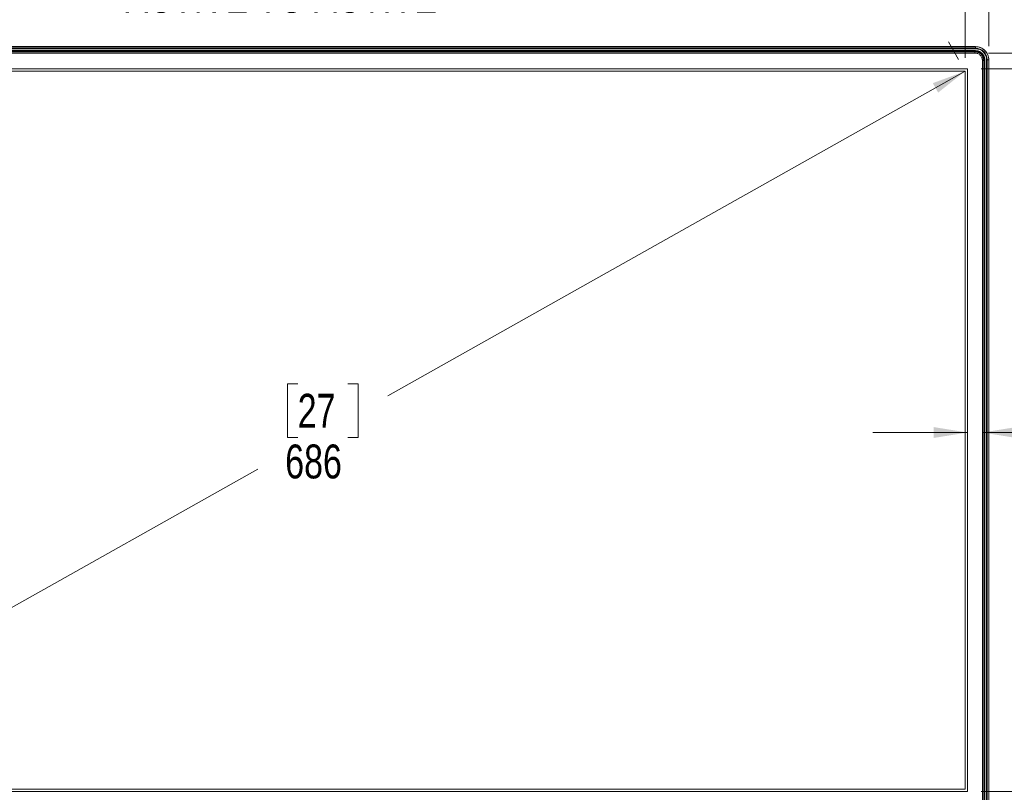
# Model space of a CAD drawing. Header units: millimetres. Extents: x 9 to 550, y 15 to 417.
# Tile 31 of 39: x 287 to 379, y 268 to 341. Entities that reach past the tile are written whole.
import ezdxf

# ---------------------------------------------------------------- set-up
doc = ezdxf.new("R2010")
doc.units = ezdxf.units.MM
doc.styles.add('SLDTEXTSTYLE0', font='TXT', dxfattribs={"width": 0.75})
doc.dimstyles.new('SLDDIMSTYLE0', dxfattribs={"dimtxt": 3.175, "dimasz": 3.175, "dimexe": 0, "dimexo": 0.0625, "dimgap": 0.79375, "dimtad": 0, "dimtih": 1, "dimtoh": 1, "dimdec": 1, "dimlfac": 5, "dimrnd": 1e-09, "dimzin": 12, "dimdsep": 46, "dimtxsty": 'SLDTEXTSTYLE0', "dimsah": 1, "dimcen": 0.09, "dimadec": 0, "dimazin": 3, "dimtfac": 1, "dimtdec": 1, "dimtofl": 0, "dimtmove": 0, "dimatfit": 3, "dimfxl": 1, "dimfrac": 2, "dimtolj": 1, "dimtzin": 12, "dimarcsym": 0})
doc.dimstyles.new('SLDDIMSTYLE1', dxfattribs={"dimtxt": 3.175, "dimasz": 3.175, "dimexe": 0, "dimexo": 0.0625, "dimgap": 0.79375, "dimtad": 0, "dimtih": 1, "dimtoh": 1, "dimdec": 1, "dimlfac": 5, "dimrnd": 1e-09, "dimzin": 12, "dimdsep": 46, "dimtxsty": 'SLDTEXTSTYLE0', "dimsah": 1, "dimcen": 0.09, "dimadec": 0, "dimazin": 3, "dimtfac": 1, "dimtdec": 1, "dimtmove": 0, "dimatfit": 0, "dimfxl": 1, "dimfrac": 2, "dimtolj": 1, "dimtzin": 12, "dimarcsym": 0})
doc.dimstyles.new('SLDDIMSTYLE2', dxfattribs={"dimtxt": 3.175, "dimasz": 3.175, "dimexe": 0, "dimexo": 0.0625, "dimgap": 0.79375, "dimtad": 0, "dimtih": 1, "dimtoh": 1, "dimdec": 0, "dimlfac": 5, "dimrnd": 1e-09, "dimzin": 12, "dimdsep": 46, "dimtxsty": 'SLDTEXTSTYLE0', "dimsah": 1, "dimcen": 0.09, "dimadec": 0, "dimazin": 3, "dimtfac": 1, "dimtdec": 0, "dimtofl": 0, "dimtmove": 0, "dimatfit": 3, "dimfxl": 1, "dimfrac": 2, "dimtolj": 1, "dimtzin": 12, "dimarcsym": 0})

# ---------------------------------------------------------------- blocks, each defined once
blk = doc.blocks.new('_D')
at = {"color": 7, "linetype": 'Continuous', "lineweight": 0}
for p, q in [((310.275, 370.755), (309.308, 370.755)), ((309.308, 370.755), (309.308, 365.715)), ((320.832, 370.755), (321.8, 370.755)), ((321.8, 370.755), (321.8, 365.715)), ((253.931, 338.212), (253.931, 369.357)), ((377.963, 338.212), (377.963, 369.357)), ((253.931, 366.182), (306.523, 366.182)), ((309.308, 365.715), (310.275, 365.715)), ((321.8, 365.715), (320.832, 365.715)), ((377.963, 366.182), (324.584, 366.182))]:
    blk.add_line(p, q, dxfattribs=at)
for points in [[(253.931, 366.182), (257.106, 365.674), (257.106, 366.69)], [(377.963, 366.182), (374.788, 366.69), (374.788, 365.674)]]:
    blk.add_solid(points, dxfattribs=at)
at = {"color": 7, "linetype": 'Continuous', "lineweight": 0, "char_height": 3.175, "attachment_point": 1, "style": 'SLDTEXTSTYLE0'}
for s, insert in [('24.42', (310.275, 369.808)), ('620.2', (310.275, 365.057))]:
    blk.add_mtext(s, dxfattribs=dict(at, insert=insert))
blk = doc.blocks.new('_D_2')
at = {"color": 7, "linetype": 'Continuous', "lineweight": 0}
for p, q in [((310.275, 355.275), (309.308, 355.275)), ((309.308, 355.275), (309.308, 350.235)), ((320.832, 355.275), (321.8, 355.275)), ((321.8, 355.275), (321.8, 350.235)), ((256.159, 337.141), (256.159, 351.357)), ((375.736, 337.141), (375.736, 351.357)), ((309.308, 350.235), (310.275, 350.235)), ((321.8, 350.235), (320.832, 350.235)), ((256.159, 348.182), (296.421, 348.182)), ((375.736, 348.182), (334.686, 348.182))]:
    blk.add_line(p, q, dxfattribs=at)
for points in [[(256.159, 348.182), (259.334, 347.674), (259.334, 348.69)], [(375.736, 348.182), (372.561, 348.69), (372.561, 347.674)]]:
    blk.add_solid(points, dxfattribs=at)
at = {"color": 7, "linetype": 'Continuous', "lineweight": 0, "char_height": 3.175, "attachment_point": 1, "style": 'SLDTEXTSTYLE0'}
for s, insert in [('23.54', (310.275, 354.328)), ('597.9', (310.275, 349.578)), ('ACTIVE TO ACTIVE', (297.066, 344.537))]:
    blk.add_mtext(s, dxfattribs=dict(at, insert=insert))
blk = doc.blocks.new('_D_4')
at = {"color": 7, "linetype": 'Continuous', "lineweight": 0}
for p, q in [((390.071, 268.369), (390.071, 277.259)), ((377.246, 268.369), (393.246, 268.369)), ((377.933, 266.342), (393.246, 266.342)), ((390.071, 256.534), (390.071, 266.342)), ((398.287, 261.107), (397.32, 261.107)), ((397.32, 261.107), (397.32, 256.067)), ((404.152, 261.107), (405.119, 261.107)), ((405.119, 261.107), (405.119, 256.067)), ((393.246, 256.534), (390.071, 256.534)), ((397.32, 256.067), (398.287, 256.067)), ((405.119, 256.067), (404.152, 256.067))]:
    blk.add_line(p, q, dxfattribs=at)
for points in [[(390.071, 268.369), (390.579, 271.544), (389.563, 271.544)], [(390.071, 266.342), (389.563, 263.167), (390.579, 263.167)]]:
    blk.add_solid(points, dxfattribs=at)
at = {"color": 7, "linetype": 'Continuous', "lineweight": 0, "char_height": 3.175, "attachment_point": 1, "style": 'SLDTEXTSTYLE0'}
for s, insert in [('.40', (398.287, 260.159)), ('10.1', (397.114, 255.409))]:
    blk.add_mtext(s, dxfattribs=dict(at, insert=insert))
blk = doc.blocks.new('_D_5')
at = {"color": 7, "linetype": 'Continuous', "lineweight": 0}
for p, q in [((375.114, 336.978), (374.179, 338.639)), ((375.736, 335.872), (321.652, 305.45)), ((313.208, 306.593), (312.24, 306.593)), ((312.24, 306.593), (312.24, 301.552)), ((317.9, 306.593), (318.867, 306.593)), ((318.867, 306.593), (318.867, 301.552)), ((312.24, 301.552), (313.208, 301.552)), ((318.867, 301.552), (317.9, 301.552)), ((256.158, 268.61), (309.456, 298.59)), ((255.536, 269.716), (254.602, 271.377))]:
    blk.add_line(p, q, dxfattribs=at)
for points in [[(375.736, 335.872), (372.719, 334.758), (373.218, 333.873)], [(256.158, 268.61), (259.174, 269.724), (258.676, 270.609)]]:
    blk.add_solid(points, dxfattribs=at)
at = {"color": 7, "linetype": 'Continuous', "lineweight": 0, "char_height": 3.175, "attachment_point": 1, "style": 'SLDTEXTSTYLE0'}
for s, insert in [('27', (313.208, 305.645)), ('686', (312.035, 300.895))]:
    blk.add_mtext(s, dxfattribs=dict(at, insert=insert))
blk = doc.blocks.new('_D_6')
at = {"color": 7, "linetype": 'Continuous', "lineweight": 0}
for p, q in [((397.031, 306.593), (396.064, 306.593)), ((396.064, 306.593), (396.064, 301.552)), ((402.896, 306.593), (403.863, 306.593)), ((403.863, 306.593), (403.863, 301.552)), ((375.976, 302.02), (367.086, 302.02)), ((377.363, 302.02), (393.279, 302.02)), ((396.064, 301.552), (397.031, 301.552)), ((403.863, 301.552), (402.896, 301.552))]:
    blk.add_line(p, q, dxfattribs=at)
for points in [[(375.976, 302.02), (372.801, 302.528), (372.801, 301.512)], [(377.363, 302.02), (380.538, 301.512), (380.538, 302.528)]]:
    blk.add_solid(points, dxfattribs=at)
at = {"color": 7, "linetype": 'Continuous', "lineweight": 0, "char_height": 3.175, "attachment_point": 1, "style": 'SLDTEXTSTYLE0'}
for s, insert in [('.27', (397.031, 305.645)), ('6.9', (397.031, 300.895))]:
    blk.add_mtext(s, dxfattribs=dict(at, insert=insert))
blk = doc.blocks.new('_D_7')
at = {"color": 7, "linetype": 'Continuous', "lineweight": 0}
for p, q in [((396.18, 350.628), (395.213, 350.628)), ((395.213, 350.628), (395.213, 345.587)), ((402.045, 350.628), (403.012, 350.628)), ((403.012, 350.628), (403.012, 345.587)), ((391.139, 346.055), (387.964, 346.055)), ((387.964, 346.055), (387.964, 337.582)), ((395.213, 345.587), (396.18, 345.587)), ((403.012, 345.587), (402.045, 345.587)), ((377.933, 337.582), (391.139, 337.582)), ((377.246, 336.111), (391.139, 336.111)), ((387.964, 336.111), (387.964, 327.221))]:
    blk.add_line(p, q, dxfattribs=at)
for points in [[(387.964, 337.582), (388.472, 340.757), (387.456, 340.757)], [(387.964, 336.111), (387.456, 332.936), (388.472, 332.936)]]:
    blk.add_solid(points, dxfattribs=at)
at = {"color": 7, "linetype": 'Continuous', "lineweight": 0, "char_height": 3.175, "attachment_point": 1, "style": 'SLDTEXTSTYLE0'}
for s, insert in [('.29', (396.18, 349.68)), ('7.4', (396.18, 344.93))]:
    blk.add_mtext(s, dxfattribs=dict(at, insert=insert))

msp = doc.modelspace()

# ---------------------------------------------------------------- linework, layer by layer
at = {"color": 7, "linetype": 'Continuous', "lineweight": 15}
for p, q in [((255.171, 338.182), (376.723, 338.182)), ((255.171, 338.175), (376.723, 338.175)), ((376.723, 338.034), (255.171, 338.034)), ((255.171, 337.976), (376.723, 337.976)), ((255.171, 337.802), (376.723, 337.802)), ((376.663, 337.702), (255.231, 337.702)), ((275.947, 337.769), (291.747, 337.769)), ((291.747, 337.742), (275.947, 337.742)), ((291.947, 337.793), (291.747, 337.793)), ((291.747, 337.793), (291.747, 337.702)), ((291.947, 337.793), (291.947, 337.702)), ((292.277, 337.789), (291.947, 337.789)), ((292.417, 337.793), (292.277, 337.793)), ((292.277, 337.702), (292.277, 337.793)), ((292.417, 337.793), (292.417, 337.702)), ((292.747, 337.789), (292.417, 337.789)), ((292.947, 337.793), (292.747, 337.793)), ((292.747, 337.793), (292.747, 337.702)), ((292.947, 337.793), (292.947, 337.702)), ((292.947, 337.769), (307.547, 337.769)), ((307.547, 337.742), (292.947, 337.742)), ((307.747, 337.793), (307.547, 337.793)), ((307.547, 337.793), (307.547, 337.702)), ((307.747, 337.793), (307.747, 337.702)), ((308.077, 337.789), (307.747, 337.789)), ((308.217, 337.793), (308.077, 337.793)), ((308.077, 337.702), (308.077, 337.793)), ((308.217, 337.793), (308.217, 337.702)), ((308.547, 337.789), (308.217, 337.789)), ((308.747, 337.793), (308.547, 337.793)), ((308.547, 337.793), (308.547, 337.702)), ((308.747, 337.793), (308.747, 337.702)), ((308.747, 337.769), (323.147, 337.769)), ((323.147, 337.742), (308.747, 337.742)), ((323.347, 337.793), (323.147, 337.793)), ((323.147, 337.793), (323.147, 337.702)), ((323.347, 337.702), (323.347, 337.793)), ((323.677, 337.789), (323.347, 337.789)), ((323.817, 337.793), (323.677, 337.793)), ((323.677, 337.793), (323.677, 337.702)), ((323.817, 337.702), (323.817, 337.793)), ((324.147, 337.789), (323.817, 337.789)), ((324.347, 337.793), (324.147, 337.793)), ((324.147, 337.793), (324.147, 337.702)), ((324.347, 337.702), (324.347, 337.793)), ((324.347, 337.769), (338.947, 337.769)), ((338.947, 337.742), (324.347, 337.742)), ((339.147, 337.793), (338.947, 337.793)), ((338.947, 337.793), (338.947, 337.702)), ((339.147, 337.702), (339.147, 337.793)), ((339.477, 337.789), (339.147, 337.789)), ((339.617, 337.793), (339.477, 337.793)), ((339.477, 337.793), (339.477, 337.702)), ((339.617, 337.702), (339.617, 337.793)), ((339.947, 337.789), (339.617, 337.789)), ((340.147, 337.793), (339.947, 337.793)), ((339.947, 337.793), (339.947, 337.702)), ((340.147, 337.702), (340.147, 337.793)), ((340.147, 337.769), (355.947, 337.769)), ((355.947, 337.742), (340.147, 337.742)), ((356.147, 337.793), (355.947, 337.793)), ((355.947, 337.793), (355.947, 337.702)), ((356.147, 337.702), (356.147, 337.793)), ((356.477, 337.789), (356.147, 337.789)), ((356.617, 337.793), (356.477, 337.793)), ((356.477, 337.793), (356.477, 337.702)), ((356.617, 337.702), (356.617, 337.793)), ((356.947, 337.789), (356.617, 337.789)), ((357.147, 337.793), (356.947, 337.793)), ((356.947, 337.793), (356.947, 337.702)), ((357.147, 337.702), (357.147, 337.793)), ((357.147, 337.769), (370.547, 337.769)), ((370.547, 337.742), (357.147, 337.742)), ((370.747, 337.793), (370.547, 337.793)), ((370.547, 337.793), (370.547, 337.702)), ((370.747, 337.702), (370.747, 337.793)), ((371.077, 337.789), (370.747, 337.789)), ((371.217, 337.793), (371.077, 337.793)), ((371.077, 337.793), (371.077, 337.702)), ((371.217, 337.702), (371.217, 337.793)), ((371.547, 337.789), (371.217, 337.789)), ((371.747, 337.793), (371.547, 337.793)), ((371.547, 337.793), (371.547, 337.702)), ((371.747, 337.702), (371.747, 337.793)), ((371.747, 337.769), (376.723, 337.769)), ((376.623, 337.742), (371.747, 337.742)), ((376.623, 337.702), (376.623, 337.742)), ((376.663, 337.582), (376.663, 337.702)), ((376.723, 338.182), (376.723, 338.175)), ((376.723, 338.175), (376.723, 338.034)), ((376.723, 337.976), (376.723, 338.034)), ((376.723, 337.769), (376.723, 337.802)), ((376.663, 337.582), (255.231, 337.582)), ((377.363, 267.042), (377.363, 336.882)), ((377.363, 336.882), (377.483, 336.882)), ((377.483, 267.042), (377.483, 336.882)), ((377.523, 336.842), (377.483, 336.842)), ((377.523, 335.84), (377.523, 336.842)), ((377.55, 336.942), (377.583, 336.942)), ((377.55, 336.942), (377.55, 335.84)), ((377.583, 336.942), (377.583, 266.982)), ((377.757, 336.942), (377.757, 266.982)), ((377.815, 336.942), (377.757, 336.942)), ((377.815, 266.982), (377.815, 336.942)), ((377.957, 336.942), (377.815, 336.942)), ((377.957, 336.942), (377.957, 266.982)), ((377.963, 336.942), (377.957, 336.942)), ((377.963, 336.942), (377.963, 266.982)), ((255.919, 336.111), (375.976, 336.111)), ((375.736, 335.871), (256.159, 335.871)), ((375.736, 268.609), (375.736, 335.871)), ((375.976, 336.111), (375.976, 268.369)), ((377.483, 335.84), (377.574, 335.84)), ((377.574, 335.64), (377.574, 335.84)), ((377.483, 335.64), (377.574, 335.64)), ((377.483, 335.32), (377.574, 335.32)), ((377.483, 335.16), (377.574, 335.16)), ((377.57, 335.32), (377.57, 335.64)), ((377.57, 334.84), (377.57, 335.16)), ((377.574, 335.16), (377.574, 335.32)), ((377.574, 334.84), (377.483, 334.84)), ((377.483, 334.64), (377.574, 334.64)), ((377.523, 322.52), (377.523, 334.64)), ((377.55, 334.64), (377.55, 322.52)), ((377.574, 334.64), (377.574, 334.84)), ((377.483, 322.52), (377.574, 322.52)), ((377.483, 322.32), (377.574, 322.32)), ((377.483, 322), (377.574, 322)), ((377.57, 322), (377.57, 322.32)), ((377.574, 322.32), (377.574, 322.52)), ((377.574, 321.84), (377.574, 322)), ((377.483, 321.84), (377.574, 321.84)), ((377.574, 321.52), (377.483, 321.52)), ((377.483, 321.32), (377.574, 321.32)), ((377.523, 309.2), (377.523, 321.32)), ((377.55, 321.32), (377.55, 309.2)), ((377.57, 321.52), (377.57, 321.84)), ((377.574, 321.32), (377.574, 321.52)), ((377.483, 309.2), (377.574, 309.2)), ((377.574, 309), (377.574, 309.2)), ((377.483, 309), (377.574, 309)), ((377.483, 308.68), (377.574, 308.68)), ((377.483, 308.52), (377.574, 308.52)), ((377.574, 308.2), (377.483, 308.2)), ((377.57, 308.68), (377.57, 309)), ((377.57, 308.2), (377.57, 308.52)), ((377.574, 308.52), (377.574, 308.68)), ((377.574, 308), (377.574, 308.2)), ((377.483, 308), (377.574, 308)), ((377.523, 295.88), (377.523, 308)), ((377.55, 308), (377.55, 295.88)), ((377.483, 295.88), (377.574, 295.88)), ((377.483, 295.68), (377.574, 295.68)), ((377.483, 295.36), (377.574, 295.36)), ((377.57, 295.36), (377.57, 295.68)), ((377.574, 295.68), (377.574, 295.88)), ((377.574, 295.2), (377.574, 295.36)), ((377.483, 295.2), (377.574, 295.2)), ((377.574, 294.88), (377.483, 294.88)), ((377.483, 294.68), (377.574, 294.68)), ((377.523, 282.56), (377.523, 294.68)), ((377.55, 294.68), (377.55, 282.56)), ((377.57, 294.88), (377.57, 295.2)), ((377.574, 294.68), (377.574, 294.88)), ((377.483, 282.56), (377.574, 282.56)), ((377.483, 282.36), (377.574, 282.36)), ((377.57, 282.04), (377.57, 282.36)), ((377.574, 282.36), (377.574, 282.56)), ((377.483, 282.04), (377.574, 282.04)), ((377.483, 281.88), (377.574, 281.88)), ((377.574, 281.56), (377.483, 281.56)), ((377.57, 281.56), (377.57, 281.88)), ((377.574, 281.88), (377.574, 282.04)), ((377.574, 281.36), (377.574, 281.56)), ((377.483, 281.36), (377.574, 281.36)), ((377.523, 269.24), (377.523, 281.36)), ((377.55, 281.36), (377.55, 269.24)), ((256.159, 268.609), (375.736, 268.609)), ((377.483, 269.24), (377.574, 269.24)), ((377.483, 269.04), (377.574, 269.04)), ((377.483, 268.72), (377.574, 268.72)), ((377.483, 268.56), (377.574, 268.56)), ((377.57, 268.72), (377.57, 269.04)), ((377.57, 268.24), (377.57, 268.56)), ((377.574, 269.04), (377.574, 269.24)), ((377.574, 268.56), (377.574, 268.72)), ((375.976, 268.369), (255.919, 268.369))]:
    msp.add_line(p, q, dxfattribs=at)
for centre, radius, start in [((376.663, 336.882), 0.82, 0), ((376.723, 336.942), 1.233, 0), ((376.723, 336.942), 1.092, 360)]:
    msp.add_arc(centre, radius, start, 90, dxfattribs=at)
for points, knots in [([(377.523, 336.842), (377.523, 336.856), (377.523, 336.885), (377.52, 336.927), (377.515, 336.969), (377.508, 337.011), (377.499, 337.052), (377.488, 337.093), (377.475, 337.134), (377.455, 337.189), (377.424, 337.257), (377.378, 337.336), (377.323, 337.411), (377.261, 337.48), (377.192, 337.542), (377.117, 337.596), (377.038, 337.643), (376.957, 337.68), (376.875, 337.708), (376.792, 337.728), (376.708, 337.74), (376.652, 337.741), (376.623, 337.742)], [0, 0, 0, 0, 0.030249, 0.060295, 0.090204, 0.120043, 0.149879, 0.17978, 0.209814, 0.240046, 0.304321, 0.368671, 0.434314, 0.500032, 0.565675, 0.631394, 0.695669, 0.760019, 0.820241, 0.879953, 0.939693, 1, 1, 1, 1]), ([(376.723, 338.182), (376.886, 338.182), (377.048, 338.15), (377.348, 338.026), (377.485, 337.934), (377.715, 337.704), (377.807, 337.567), (377.931, 337.267), (377.963, 337.105), (377.963, 336.942)], [0, 0, 0, 0, 0.25, 0.25, 0.5, 0.5, 0.75, 0.75, 1, 1, 1, 1]), ([(376.723, 337.976), (376.998, 337.976), (377.261, 337.867), (377.648, 337.479), (377.757, 337.216), (377.757, 336.942)], [0, 0, 0, 0, 0.5, 0.5, 1, 1, 1, 1]), ([(377.583, 336.942), (377.583, 336.956), (377.583, 336.983), (377.58, 337.023), (377.575, 337.064), (377.569, 337.103), (377.56, 337.143), (377.55, 337.182), (377.537, 337.221), (377.518, 337.273), (377.488, 337.338), (377.444, 337.414), (377.392, 337.485), (377.333, 337.551), (377.267, 337.611), (377.195, 337.663), (377.12, 337.707), (377.042, 337.742), (376.964, 337.769), (376.885, 337.788), (376.805, 337.8), (376.751, 337.801), (376.723, 337.802)], [0, 0, 0, 0, 0.03025, 0.060296, 0.090205, 0.120043, 0.14988, 0.179781, 0.209814, 0.240046, 0.304319, 0.368671, 0.434312, 0.500032, 0.565673, 0.631394, 0.695667, 0.760019, 0.820239, 0.87995, 0.939691, 1, 1, 1, 1]), ([(376.723, 337.769), (376.832, 337.769), (376.94, 337.747), (377.14, 337.664), (377.231, 337.603), (377.384, 337.45), (377.446, 337.358), (377.528, 337.158), (377.55, 337.05), (377.55, 336.942)], [0, 0, 0, 0, 0.25, 0.25, 0.5, 0.5, 0.75, 0.75, 1, 1, 1, 1]), ([(377.363, 336.882), (377.363, 336.895), (377.363, 336.92), (377.36, 336.958), (377.355, 336.995), (377.348, 337.032), (377.339, 337.068), (377.328, 337.104), (377.303, 337.173), (377.253, 337.269), (377.162, 337.38), (377.051, 337.472), (376.946, 337.526), (376.859, 337.555), (376.795, 337.571), (376.73, 337.58), (376.686, 337.582), (376.663, 337.582)], [0, 0, 0, 0, 0.034576, 0.068897, 0.103064, 0.137176, 0.171334, 0.205639, 0.24019, 0.370061, 0.500029, 0.629899, 0.759867, 0.820116, 0.879861, 0.939643, 1, 1, 1, 1])]:
    msp.add_open_spline(points, degree=3, knots=knots, dxfattribs=at)

# ---------------------------------------------------------------- dimensions: what is measured, and where the dimension line sits
at = {"color": 7, "linetype": 'Continuous', "lineweight": 0}
for base, p1, p2, dimstyle, picture, middle in [((253.931, 366.182), (377.963, 336.942), (253.931, 336.942), 'SLDDIMSTYLE0', '_D', (315.554, 366.182)), ((377.363, 302.02), (375.976, 268.369), (377.363, 336.882), 'SLDDIMSTYLE1', '_D_6', (399.964, 302.02))]:
    dim = msp.add_linear_dim(base=base, p1=p1, p2=p2, dimstyle=dimstyle, dxfattribs=at)
    dim.commit()
    dim.dimension.update_dxf_attribs({"geometry": picture, "text_midpoint": middle, "dimtype": 160})
dim = msp.add_linear_dim(base=(256.159, 348.182), p1=(375.736, 335.871), p2=(256.159, 335.871), text='<>\\PACTIVE TO ACTIVE', dimstyle='SLDDIMSTYLE0', dxfattribs=at)
dim.commit()
dim.dimension.update_dxf_attribs({"geometry": '_D_2', "text_midpoint": (315.554, 348.182), "dimtype": 160})
for base, p1, p2, angle, dimstyle, picture, middle in [((387.964, 337.582), (375.976, 336.111), (376.663, 337.582), 90, 'SLDDIMSTYLE1', '_D_7', (387.964, 346.055)), ((375.736, 335.872), (256.159, 268.609), (375.736, 335.871), 29.35775, 'SLDDIMSTYLE2', '_D_5', (315.554, 302.02)), ((390.071, 266.342), (375.976, 268.369), (376.663, 266.342), 90, 'SLDDIMSTYLE1', '_D_4', (390.071, 256.534))]:
    dim = msp.add_linear_dim(base=base, p1=p1, p2=p2, angle=angle, dimstyle=dimstyle, dxfattribs=at)
    dim.commit()
    dim.dimension.update_dxf_attribs({"geometry": picture, "text_midpoint": middle, "dimtype": 160})

doc.saveas('drawing.dxf')
